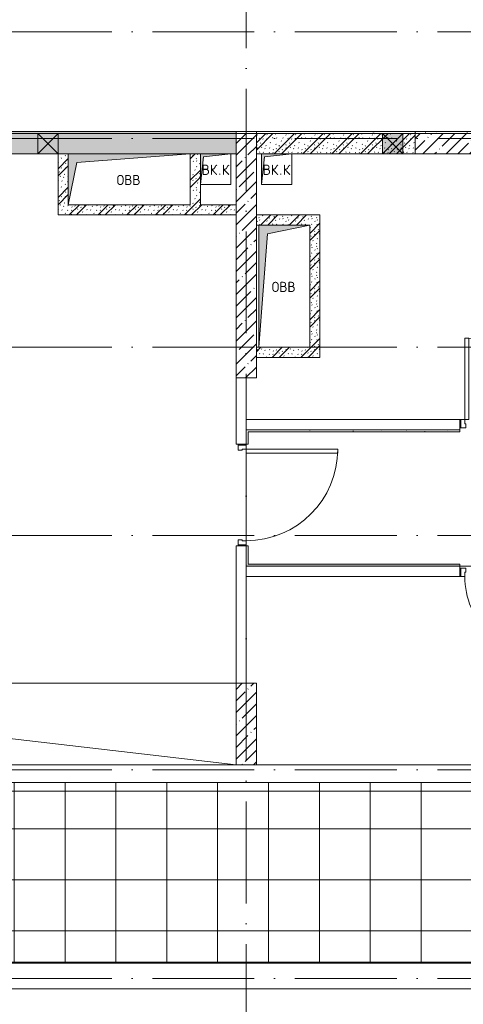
# Model space of a CAD drawing. Header units: millimetres. Extents: x 85617 to 161165, y 53267 to 102987.
# Tile 4 of 47: x 102054 to 106416, y 78278 to 87949. Entities that reach past the tile are written whole.
import ezdxf

# ---------------------------------------------------------------- set-up
doc = ezdxf.new("R2010")
doc.units = ezdxf.units.MM
doc.linetypes.add('4_ Штрихпунктир_ 10 х 2 мм', pattern=[1400, 1000, -200, 0, -200])
for name, color, linetype, lineweight in [('A-____-NOTE-TEXT', 5, 'Continuous', 5), ('A-DETL-GENF-OTLN', 7, 'Continuous', 9), ('A-DOOR-____-MCUT', 7, 'Continuous', 18), ('A-DOOR-____-OTLN', 7, 'Continuous', 9), ('A-DOOR-FRAM-MCUT', 7, 'Continuous', 18), ('A-FLOR-____-OTLN', 7, 'Continuous', 9), ('A-GLAZ-____-MCUT', 7, 'Continuous', 9), ('A-GLAZ-____-OTLN', 7, 'Continuous', 9), ('A-ROOF-____-OTLN', 7, 'Continuous', 9), ('A-ROOF-____-PATT', 7, 'Continuous', 9), ('A-WALL-____-MCUT', 7, 'Continuous', 9), ('A-WALL-____-OTLN', 7, 'Continuous', 9), ('A-WALL-____-PATT', 7, 'Continuous', 9), ('I-WALL-____-MCUT', 7, 'Continuous', 9), ('I-WALL-____-OTLN', 7, 'Continuous', 9), ('M-EQPM-____-OTLN', 7, 'Continuous', 9), ('S-COLS-____-MCUT', 7, 'Continuous', 9), ('S-COLS-____-OTLN', 7, 'Continuous', 9), ('S-GRID-____-OTLN', 7, 'Continuous', 9)]:
    doc.layers.add(name, color=color, linetype=linetype, lineweight=lineweight)
doc.styles.add('GOST Common', font='GOST_Common.ttf', dxfattribs={"height": 100})
pattern_1 = [(45, (0, 0), (-114.04925, 114.04925), []), (45, (114.05, 0), (-114.04925, 114.04925), [201.613, -40.323, 3.353, -36.97])]
pattern_2 = [(135, (150.28, 188.64), (-282.8427, 3e-14), [5, -395]), (135, (174.9, 237.36), (-282.8427, 3e-14), [5, -395]), (135, (211.96, 236.53), (-282.8427, 3e-14), [5, -395]), (135, (114.96, 223.96), (-282.8427, 3e-14), [5, -395]), (135, (77.54, 223.96), (-282.8427, 3e-14), [5, -395]), (135, (57.44, 184.52), (-282.8427, 3e-14), [5, -395]), (135, (66.21, 142.9), (-282.8427, 3e-14), [5, -395]), (135, (107.33, 161), (-282.8427, 3e-14), [5, -395]), (135, (99.08, 130.94), (-282.8427, 3e-14), [5, -395]), (135, (22.6, 136.46), (-282.8427, 3e-14), [5, -395]), (135, (21.16, 168.08), (-282.8427, 3e-14), [5, -395]), (135, (46.13, 96.12), (-282.8427, 3e-14), [5, -395]), (135, (3.54, 74.6), (-282.8427, 3e-14), [5, -395]), (135, (40.3, 47.56), (-282.8427, 3e-14), [5, -395]), (135, (39.77, 18.47), (-282.8427, 3e-14), [5, -395]), (135, (76.94, 37.28), (-282.8427, 3e-14), [5, -395]), (135, (114.18, 62.4), (-282.8427, 3e-14), [5, -395]), (135, (139.87, 90.2), (-282.8427, 3e-14), [5, -395]), (135, (141.44, 15.82), (-282.8427, 3e-14), [5, -395]), (135, (188.69, 26.73), (-282.8427, 3e-14), [5, -395]), (135, (176.14, 51.36), (-282.8427, 3e-14), [5, -395]), (135, (177.03, 0), (-282.8427, 3e-14), [5, -395]), (135, (276.61, 8.22), (-282.8427, 3e-14), [5, -395]), (135, (271.19, 31.72), (-282.8427, 3e-14), [5, -395]), (135, (268.29, 119.65), (-282.8427, 3e-14), [5, -395]), (135, (237.92, 101.95), (-282.8427, 3e-14), [5, -395]), (135, (237.92, 158.27), (-282.8427, 3e-14), [5, -395]), (135, (260.4, 204.35), (-282.8427, 3e-14), [5, -395]), (135, (275.54, 235.4), (-282.8427, 3e-14), [5, -395]), (135, (117.62, 268.96), (-282.8427, 3e-14), [5, -395]), (135, (203.62, 273.83), (-282.8427, 3e-14), [5, -395]), (135, (47.24, 279.3), (-282.8427, 3e-14), [5, -395]), (135, (23.2, 266.16), (-282.8427, 3e-14), [5, -395]), (135, (42.78, 232.52), (-282.8427, 3e-14), [5, -395]), (135, (177.76, 90.57), (-282.8427, 3e-14), [5, -395]), (135, (181.12, 121.8), (-282.8427, 3e-14), [5, -395]), (135, (206.73, 172.06), (-282.8427, 3e-14), [5, -395]), (135, (143.14, 136.62), (-282.8427, 3e-14), [5, -395]), (135, (211.51, 131.86), (-282.8427, 3e-14), [5, -395]), (135, (81.47, 95.1), (-282.8427, 3e-14), [5, -395]), (135, (235.13, 60.46), (-282.8427, 3e-14), [5, -395]), (135, (242.24, 4.89), (-282.8427, 3e-14), [5, -395]), (45, (0, 106.07), (-282.8427, 0), []), (45, (106.07, 0), (-282.8427, 0), []), (45, (176.78, 0), (-282.8427, 0), []), (45, (0, 176.78), (-282.8427, 0), [])]
pattern_3 = [(0, (0, 0), (0, 500), []), (90, (0, 0), (-500, 3e-14), [])]
pattern_4 = [(0, (0, 0), (203.2, 50.8), [3.353, -149.047, 3.353, -149.047, -812.8]), (0, (0, 0), (203.2, 50.8), [-304.8, 3.353, -301.447, 3.353, -149.047, -355.6]), (0, (0, 0), (203.2, 50.8), [-762, 3.353, -98.247, 3.353, -250.647]), (120, (76.2, 25.4), (-145.59409, 150.576362), [3.353, -149.047, 3.353, -149.047, -812.8]), (120, (76.2, 25.4), (-145.59409, 150.576362), [-304.8, 3.353, -301.447, 3.353, -149.047, -355.6]), (120, (76.2, 25.4), (-145.59409, 150.576362), [-762, 3.353, -98.247, 3.353, -250.647]), (240, (101.6, 127), (-57.60591, -201.376362), [3.353, -149.047, 3.353, -149.047, -812.8]), (240, (101.6, 127), (-57.60591, -201.376362), [-304.8, 3.353, -301.447, 3.353, -149.047, -355.6]), (240, (101.6, 127), (-57.60591, -201.376362), [-762, 3.353, -98.247, 3.353, -250.647])]

# ---------------------------------------------------------------- blocks, each defined once
blk = doc.blocks.new('АР_Канал вертикальный прямоугольный - ВК_К-7427197-ВКК_25_К3_З_ЭОМ_воронка парапетная_')
at = {"layer": 'A-DETL-GENF-OTLN', "lineweight": 5, "true_color": 0xf4f4f4}
blk.add_hatch(color=7, dxfattribs=at).paths.add_polyline_path([(-150, -150), (-120, 120), (150, 150), (-150, 150)])
at = {"layer": 'A-DETL-GENF-OTLN', "color": 254, "lineweight": 13, "true_color": 0xcccccc}
for p, q in [((150, 150), (-150, 150)), ((-150, 150), (-150, -150)), ((150, 150), (-150, 150)), ((-150, 150), (-150, -150)), ((-150, -150), (-120, 120)), ((-150, -150), (-120, 120)), ((-120, 120), (150, 150)), ((-120, 120), (150, 150)), ((150, -150), (150, 150)), ((-150, -150), (150, -150))]:
    blk.add_line(p, q, dxfattribs=at)
at = {"layer": 'M-EQPM-____-OTLN', "color": 254, "lineweight": 5, "true_color": 0xcccccc}
for p, q in [((-150, -150), (-150, 150)), ((-150, 150), (150, 150)), ((150, 150), (150, -150)), ((150, -150), (-150, -150))]:
    blk.add_line(p, q, dxfattribs=at)
blk = doc.blocks.new('АР_Дверь однопольная - 900х2100h_800__Глухая_Межкомнатные апарт_тип_эт-V3-ВКК_25_К3_З_ЭОМ_воронка парапетная_')
at = {"layer": 'A-DOOR-____-MCUT', "color": 254, "lineweight": 13, "true_color": 0xcccccc}
for p, q in [((-400, 850), (-400, 50)), ((-360, 850), (-400, 850)), ((-360, 50), (-360, 850)), ((-400, 50), (-360, 50))]:
    blk.add_line(p, q, dxfattribs=at)
at = {"layer": 'A-DOOR-____-OTLN', "color": 254, "lineweight": 5, "true_color": 0xcccccc}
blk.add_arc((-400, 50), 800, 360, 90, dxfattribs=at)
at = {"layer": 'A-DOOR-FRAM-MCUT', "color": 254, "lineweight": 13, "true_color": 0xcccccc}
for p, q in [((-440, 50), (-450, 50)), ((-400, 50), (-440, 50)), ((-440, 50), (-440, -30)), ((-400, 10), (-400, 50)), ((-390, 10), (-400, 10)), ((-390, -30), (-390, 10)), ((400, 10), (390, 10)), ((390, 10), (390, -30)), ((440, 50), (400, 50)), ((400, 50), (400, 10)), ((440, -30), (440, 50)), ((440, 50), (450, 50)), ((-440, -30), (-450, -30)), ((-440, -30), (-390, -30)), ((390, -30), (440, -30)), ((440, -30), (450, -30))]:
    blk.add_line(p, q, dxfattribs=at)
blk = doc.blocks.new('АР_Дверь однопольная - 1000х2100h_900__Глухая_Вход в спортзал-4499330-ВКК_25_К3_З_ЭОМ_воронка парапетная_')
at = {"layer": 'A-DOOR-____-MCUT', "color": 254, "lineweight": 13, "true_color": 0xcccccc}
for p, q in [((-450, 950), (-450, 50)), ((-410, 950), (-450, 950)), ((-410, 50), (-410, 950)), ((-450, 50), (-410, 50))]:
    blk.add_line(p, q, dxfattribs=at)
at = {"layer": 'A-DOOR-____-OTLN', "color": 254, "lineweight": 5, "true_color": 0xcccccc}
blk.add_arc((-450, 50), 900, 360, 90, dxfattribs=at)
at = {"layer": 'A-DOOR-FRAM-MCUT', "color": 254, "lineweight": 13, "true_color": 0xcccccc}
for p, q in [((-490, 50), (-500, 50)), ((-450, 50), (-490, 50)), ((-490, 50), (-490, -30)), ((-450, 10), (-450, 50)), ((-440, 10), (-450, 10)), ((-440, -30), (-440, 10)), ((450, 10), (440, 10)), ((440, 10), (440, -30)), ((490, 50), (450, 50)), ((450, 50), (450, 10)), ((490, -30), (490, 50)), ((490, 50), (500, 50)), ((-490, -30), (-500, -30)), ((-490, -30), (-440, -30)), ((440, -30), (490, -30)), ((490, -30), (500, -30))]:
    blk.add_line(p, q, dxfattribs=at)
blk = doc.blocks.new('АР_Канал вертикальный прямоугольный - ОВВ-7378004-ВКК_25_К3_З_ЭОМ_воронка парапетная_')
at = {"layer": 'A-DETL-GENF-OTLN', "lineweight": 5, "true_color": 0xf4f4f4}
blk.add_hatch(color=7, dxfattribs=at).paths.add_polyline_path([(-250, -600), (-165, 515), (250, 600), (-250, 600), (-250, -486)])
at = {"layer": 'A-DETL-GENF-OTLN', "color": 254, "lineweight": 13, "true_color": 0xcccccc}
for p, q in [((250, 600), (-250, 600)), ((-250, 600), (-250, -600)), ((250, 600), (-250, 600)), ((-250, 600), (-250, -600)), ((-165, 515), (250, 600)), ((-165, 515), (250, 600)), ((250, -600), (250, 600)), ((-250, -600), (-165, 515)), ((-250, -600), (-165, 515)), ((-250, -600), (250, -600))]:
    blk.add_line(p, q, dxfattribs=at)
at = {"layer": 'M-EQPM-____-OTLN', "color": 254, "lineweight": 5, "true_color": 0xcccccc}
for p, q in [((-250, -600), (-250, 600)), ((-250, 600), (250, 600)), ((250, 600), (250, -600)), ((250, -600), (-250, -600))]:
    blk.add_line(p, q, dxfattribs=at)
blk = doc.blocks.new('АР_Канал вертикальный прямоугольный - ОВВ-7378003-ВКК_25_К3_З_ЭОМ_воронка парапетная_')
at = {"layer": 'A-DETL-GENF-OTLN', "lineweight": 5, "true_color": 0xf4f4f4}
blk.add_hatch(color=7, dxfattribs=at).paths.add_polyline_path([(-600, -250), (-515, 165), (600, 250), (-600, 250)])
at = {"layer": 'A-DETL-GENF-OTLN', "color": 254, "lineweight": 13, "true_color": 0xcccccc}
for p, q in [((600, 250), (-600, 250)), ((-600, 250), (-600, -250)), ((600, 250), (-600, 250)), ((-600, 250), (-600, -250)), ((-515, 165), (600, 250)), ((-515, 165), (600, 250)), ((600, -250), (600, 250)), ((-600, -250), (-515, 165)), ((-600, -250), (-515, 165)), ((-600, -250), (600, -250))]:
    blk.add_line(p, q, dxfattribs=at)
at = {"layer": 'M-EQPM-____-OTLN', "color": 254, "lineweight": 5, "true_color": 0xcccccc}
for p, q in [((-600, -250), (-600, 250)), ((-600, 250), (600, 250)), ((600, 250), (600, -250)), ((600, -250), (-600, -250))]:
    blk.add_line(p, q, dxfattribs=at)
blk = doc.blocks.new('АР_Отверстие прямоугольное - ВК-6038194-ВКК_25_К3_З_ЭОМ_воронка парапетная_')
at = {"layer": 'A-DETL-GENF-OTLN', "lineweight": 5, "true_color": 0xf9f9f9}
blk.add_hatch(color=7, dxfattribs=at).paths.add_polyline_path([(225, 100), (25, 100), (25, -100), (225, -100)])
at = {"layer": 'A-DETL-GENF-OTLN', "color": 254, "lineweight": 5, "true_color": 0xcccccc}
for p, q in [((225, 100), (25, -100)), ((25, 100), (225, -100))]:
    blk.add_line(p, q, dxfattribs=at)
at = {"layer": 'A-DETL-GENF-OTLN', "color": 254, "lineweight": 13, "true_color": 0xcccccc}
for p, q in [((225, 100), (25, 100)), ((25, 100), (25, -100)), ((225, -100), (225, 100)), ((25, -100), (225, -100))]:
    blk.add_line(p, q, dxfattribs=at)
at = {"layer": 'A-GLAZ-____-MCUT', "color": 254, "lineweight": 5, "true_color": 0xcccccc}
for p, q in [((25, 100), (25, -100)), ((225, 100), (225, -100))]:
    blk.add_line(p, q, dxfattribs=at)
blk = doc.blocks.new('АР_Отверстие прямоугольное - АПТ-6446448-ВКК_25_К3_З_ЭОМ_воронка парапетная_')
at = {"layer": 'A-DETL-GENF-OTLN', "lineweight": 5, "true_color": 0xf9f9f9}
blk.add_hatch(color=7, dxfattribs=at).paths.add_polyline_path([(225, 100), (25, 100), (25, -100), (225, -100)])
at = {"layer": 'A-DETL-GENF-OTLN', "color": 254, "lineweight": 5, "true_color": 0xcccccc}
for p, q in [((225, 100), (25, -100)), ((25, 100), (225, -100))]:
    blk.add_line(p, q, dxfattribs=at)
at = {"layer": 'A-DETL-GENF-OTLN', "color": 254, "lineweight": 13, "true_color": 0xcccccc}
for p, q in [((225, 100), (25, 100)), ((25, 100), (25, -100)), ((225, -100), (225, 100)), ((25, -100), (225, -100))]:
    blk.add_line(p, q, dxfattribs=at)
at = {"layer": 'A-GLAZ-____-MCUT', "color": 254, "lineweight": 5, "true_color": 0xcccccc}
for p, q in [((25, 100), (25, -100)), ((225, 100), (225, -100))]:
    blk.add_line(p, q, dxfattribs=at)
blk = doc.blocks.new('240311_Наметкина 10_РД_АР_К3_R21_rvt-1-ВКК_25_К3_З_ЭОМ_воронка парапетная_')
at = {"layer": 'A-ROOF-____-PATT', "lineweight": 5, "true_color": 0xe4e4e4}
h = blk.add_hatch(dxfattribs=at)
h.set_pattern_fill('FP_6', color=254, style=0, pattern_type=2)
h.set_pattern_definition(pattern_3)
h.paths.add_polyline_path([(106810, 80600), (106970, 80600), (106970, 82625), (86800, 82625), (86800, 82540), (87000, 82540), (87000, 80850), (106810, 80850)])
h.paths.add_polyline_path([(104617, 80860), (87020, 80860), (87020, 82540), (106815, 82540), (106815, 80860), (106024.8, 80860)])
h = blk.add_hatch(dxfattribs=at)
h.set_pattern_fill('FP_6', color=254, style=0, pattern_type=2)
h.set_pattern_definition(pattern_3)
h.paths.add_polyline_path([(87020, 80860), (106815, 80860), (106815, 82540), (87020, 82540)])
at = {"layer": 'A-WALL-____-PATT', "lineweight": 5, "true_color": 0xcccccc}
h = blk.add_hatch(dxfattribs=at)
h.set_pattern_fill('FP_4', color=254, style=0, pattern_type=2)
h.set_pattern_definition(pattern_2)
h.paths.add_polyline_path([(100600, 88800), (100650, 88800), (100650, 89000), (90040, 89000), (90040, 88800), (100393.8, 88800)])
h = blk.add_hatch(dxfattribs=at)
h.set_pattern_fill('FP_4', color=254, style=0, pattern_type=2)
h.set_pattern_definition(pattern_2)
h.paths.add_polyline_path([(102290, 88800), (102410, 88800), (102410, 89000), (100850, 89000), (100850, 88800), (102090, 88800)])
h = blk.add_hatch(dxfattribs=at)
h.set_pattern_fill('FP_4', color=254, style=0, pattern_type=2)
h.set_pattern_definition(pattern_2)
h.paths.add_polyline_path([(99000, 88200), (99000, 88800), (98900, 88800), (98900, 88200), (98986, 88200)])
h = blk.add_hatch(dxfattribs=at)
h.set_pattern_fill('FP_4', color=254, style=0, pattern_type=2)
h.set_pattern_definition(pattern_2)
h.paths.add_polyline_path([(100300, 88300), (100300, 88800), (100200, 88800), (100200, 88300)])
h = blk.add_hatch(dxfattribs=at)
h.set_pattern_fill('FP_4', color=254, style=0, pattern_type=2)
h.set_pattern_definition(pattern_2)
h.paths.add_polyline_path([(100650, 88200), (100650, 88300), (99000, 88300), (99000, 88200), (100393.8, 88200)])
h = blk.add_hatch(dxfattribs=at)
h.set_pattern_fill('FP_4', color=254, style=0, pattern_type=2)
h.set_pattern_definition(pattern_2)
h.paths.add_polyline_path([(100960, 88100), (101375, 88100), (101375, 88200), (100850, 88200), (100850, 88100), (100875, 88100)])
h = blk.add_hatch(dxfattribs=at)
h.set_pattern_fill('FP_4', color=254, style=0, pattern_type=2)
h.set_pattern_definition(pattern_2)
h.paths.add_polyline_path([(101375, 86900), (101475, 86900), (101475, 88200), (101375, 88200), (101375, 87014)])
h = blk.add_hatch(dxfattribs=at)
h.set_pattern_fill('FP_4', color=254, style=0, pattern_type=2)
h.set_pattern_definition(pattern_2)
h.paths.add_polyline_path([(101475, 86800), (101475, 86900), (100850, 86900), (100850, 86800), (101375, 86800)])
at = {"layer": 'S-COLS-____-OTLN', "lineweight": 5, "true_color": 0xcccccc}
h = blk.add_hatch(dxfattribs=at)
h.set_pattern_fill('FP_1', color=254, style=0, pattern_type=2)
h.set_pattern_definition(pattern_1)
h.paths.add_polyline_path([(100850, 86600), (100850, 89000), (100650, 89000), (100650, 86600)])
h = blk.add_hatch(dxfattribs=at)
h.set_pattern_fill('FP_1', color=254, style=0, pattern_type=2)
h.set_pattern_definition(pattern_1)
h.paths.add_polyline_path([(104210, 88800), (104210, 89000), (102410, 89000), (102410, 88800), (103209.3, 88800)])
h = blk.add_hatch(dxfattribs=at)
h.set_pattern_fill('FP_1', color=254, style=0, pattern_type=2)
h.set_pattern_definition(pattern_1)
h.paths.add_polyline_path([(100850, 82800), (100850, 83600), (100650, 83600), (100650, 82800)])
at = {"layer": 'A-FLOR-____-OTLN', "color": 254, "lineweight": 5, "true_color": 0xcccccc}
for p, q in [((102860, 86140), (102850, 86140)), ((102850, 86140), (102860, 86140)), ((100750, 85950), (100750, 85940)), ((100750, 85950), (100750, 85940)), ((100750, 85860), (100750, 85000)), ((100750, 85860), (100750, 85000)), ((100750, 84960), (100750, 84950)), ((100750, 84960), (100750, 84950)), ((102850, 84750), (103750, 84750)), ((103750, 84750), (102850, 84750)), ((100650, 82800), (93700, 82800)), ((100850, 82800), (103850, 82800))]:
    blk.add_line(p, q, dxfattribs=at)
at = {"layer": 'A-FLOR-____-OTLN', "color": 254, "lineweight": 13, "true_color": 0xcccccc}
for p, q in [((100650, 82800), (93700, 83600)), ((93700, 83600), (100650, 83600))]:
    blk.add_line(p, q, dxfattribs=at)
at = {"layer": 'A-ROOF-____-OTLN', "color": 254, "lineweight": 5, "true_color": 0xcccccc}
for p, q in [((106970, 82625), (86800, 82625)), ((106815, 82540), (87020, 82540)), ((87020, 80860), (106815, 80860))]:
    blk.add_line(p, q, dxfattribs=at)
at = {"layer": 'A-WALL-____-OTLN', "color": 254, "lineweight": 5, "true_color": 0xcccccc}
for p, q in [((86800, 80850), (106810, 80850)), ((106810, 80600), (86800, 80600))]:
    blk.add_line(p, q, dxfattribs=at)
at = {"layer": 'I-WALL-____-MCUT', "color": 254, "lineweight": 5, "true_color": 0xcccccc}
for p, q in [((98700, 89000), (90240, 89000)), ((98900, 89000), (98700, 89000)), ((100650, 89000), (98900, 89000)), ((100650, 88800), (100650, 89000)), ((102090, 89000), (100850, 89000)), ((100850, 89000), (100850, 88800)), ((102290, 89000), (102090, 89000)), ((102410, 89000), (102290, 89000)), ((102410, 88800), (102410, 89000)), ((93700, 88800), (98700, 88800)), ((98700, 88800), (98900, 88800)), ((99000, 88800), (98900, 88800)), ((98900, 88800), (98900, 88200)), ((98900, 88800), (99000, 88800)), ((100300, 88800), (100200, 88800)), ((100200, 88800), (100300, 88800)), ((100600, 88800), (100650, 88800)), ((100850, 88800), (100900, 88800)), ((101200, 88800), (102090, 88800)), ((102090, 88800), (102290, 88800)), ((102290, 88800), (102410, 88800)), ((100300, 88300), (100300, 88500)), ((100650, 88300), (100300, 88300)), ((100650, 88200), (100650, 88300)), ((98900, 88200), (99000, 88200)), ((99000, 88200), (100650, 88200)), ((101375, 88200), (100850, 88200)), ((100850, 88200), (100850, 88100)), ((101475, 88200), (101375, 88200)), ((101475, 86900), (101475, 88200)), ((100850, 88100), (100875, 88100)), ((100875, 86900), (100850, 86900)), ((100850, 86900), (100850, 86800)), ((101475, 86800), (101475, 86900)), ((100850, 86800), (101475, 86800))]:
    blk.add_line(p, q, dxfattribs=at)
at = {"layer": 'I-WALL-____-OTLN', "color": 254, "lineweight": 5, "true_color": 0xcccccc}
for p, q in [((100650, 85950), (100650, 86600)), ((100750, 86600), (100750, 86190)), ((100750, 86190), (102850, 86190)), ((102850, 86090), (102850, 86190)), ((100650, 85950), (100750, 85950)), ((100650, 83600), (100650, 84950)), ((100750, 84950), (100650, 84950)), ((100750, 84750), (100750, 83600)), ((100750, 84750), (100750, 84650)), ((102850, 84650), (102850, 84750)), ((102850, 84650), (100750, 84650))]:
    blk.add_line(p, q, dxfattribs=at)
at = {"layer": 'S-COLS-____-MCUT', "color": 254, "lineweight": 5, "true_color": 0xcccccc}
for p, q in [((100650, 89000), (100650, 86600)), ((100850, 89000), (100650, 89000)), ((100850, 86600), (100850, 89000)), ((104210, 89000), (102410, 89000)), ((102410, 89000), (102410, 88800)), ((102410, 88800), (104210, 88800)), ((100650, 86600), (100850, 86600)), ((100650, 83600), (100650, 82800)), ((100850, 83600), (100650, 83600)), ((100850, 82800), (100850, 83600)), ((100650, 82800), (100850, 82800))]:
    blk.add_line(p, q, dxfattribs=at)
at = {"layer": 'S-GRID-____-OTLN', "color": 254, "linetype": '4_ Штрихпунктир_ 10 х 2 мм', "lineweight": 5, "true_color": 0xdadada}
for p, q in [((100750, 56236.1), (100750, 104355.7)), ((156833.7, 90000), (82885.6, 90000)), ((156833.7, 88950), (82885.6, 88950)), ((156833.7, 86900), (82885.6, 86900)), ((156833.7, 85050), (82885.6, 85050)), ((156833.7, 82750), (82885.6, 82750)), ((156833.7, 80700), (82885.6, 80700))]:
    blk.add_line(p, q, dxfattribs=at)
at = {"layer": 'A-DOOR-____-OTLN', "color": 254, "lineweight": 5, "true_color": 0xcccccc}
blk.add_blockref('АР_Дверь однопольная - 900х2100h_800__Глухая_Межкомнатные апарт_тип_эт-V3-ВКК_25_К3_З_ЭОМ_воронка парапетная_', (103300, 86140), dxfattribs=at)
for name, p, rotation in [('АР_Дверь однопольная - 1000х2100h_900__Глухая_Вход в спортзал-4499330-ВКК_25_К3_З_ЭОМ_воронка парапетная_', (100700, 85450), 270.0000000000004), ('АР_Дверь однопольная - 900х2100h_800__Глухая_Межкомнатные апарт_тип_эт-V3-ВКК_25_К3_З_ЭОМ_воронка парапетная_', (103300, 84700), 180)]:
    blk.add_blockref(name, p, dxfattribs=dict(at, rotation=rotation))
at = {"layer": 'A-GLAZ-____-OTLN', "color": 254, "lineweight": 5, "true_color": 0xcccccc, "rotation": 180}
for name, p in [('АР_Отверстие прямоугольное - АПТ-6446448-ВКК_25_К3_З_ЭОМ_воронка парапетная_', (98925, 88900)), ('АР_Отверстие прямоугольное - ВК-6038194-ВКК_25_К3_З_ЭОМ_воронка парапетная_', (102315, 88900))]:
    blk.add_blockref(name, p, dxfattribs=at)
at = {"layer": 'M-EQPM-____-OTLN', "color": 254, "lineweight": 5, "true_color": 0xcccccc}
for name, p in [('АР_Канал вертикальный прямоугольный - ОВВ-7378003-ВКК_25_К3_З_ЭОМ_воронка парапетная_', (99600, 88550)), ('АР_Канал вертикальный прямоугольный - ВК_К-7427197-ВКК_25_К3_З_ЭОМ_воронка парапетная_', (100450, 88650)), ('АР_Канал вертикальный прямоугольный - ВК_К-7427197-ВКК_25_К3_З_ЭОМ_воронка парапетная_', (101050, 88650)), ('АР_Канал вертикальный прямоугольный - ОВВ-7378004-ВКК_25_К3_З_ЭОМ_воронка парапетная_', (101125, 87500))]:
    blk.add_blockref(name, p, dxfattribs=at)
at = {"layer": 'A-____-NOTE-TEXT', "color": 254, "lineweight": 5, "true_color": 0xcccccc, "char_height": 100, "attachment_point": 1, "style": 'GOST Common'}
for s, insert, width in [('ВК', (100312.4, 88693.6), 200.422), ('\\fGOST Common|b0|i0|c204|p34|;К', (100510.8, 88693.6), 96.202), ('ВК', (100912.4, 88693.6), 200.422), ('\\fGOST Common|b0|i0|c204|p34|;К', (101110.8, 88693.6), 96.202), ('ОВВ', (99475.9, 88593.6), 304.641), ('\\fGOST Common|b0|i0|c204|p34|;.', (100477.8, 88693.6), 40.084), ('\\fGOST Common|b0|i0|c204|p34|;.', (101077.8, 88693.6), 40.084), ('ОВВ', (101000.9, 87543.6), 304.641)]:
    blk.add_mtext(s, dxfattribs=dict(at, insert=insert, width=width))
blk = doc.blocks.new('Наметкина 10_РД_АР_К3_Отделка_R21_rvt-1-ВКК_25_К3_З_ЭОМ_воронка парапетная_')
at = {"layer": 'A-WALL-____-PATT', "lineweight": 5, "true_color": 0xaaaaaa}
h = blk.add_hatch(dxfattribs=at)
h.set_pattern_fill('FP_7', color=253, style=0, pattern_type=2)
h.set_pattern_definition(pattern_4)
h.paths.add_polyline_path([(100650, 89000), (100650, 89020), (90240, 89020), (90240, 89000), (100393.8, 89000)])
h = blk.add_hatch(dxfattribs=at)
h.set_pattern_fill('FP_7', color=253, style=0, pattern_type=2)
h.set_pattern_definition(pattern_4)
h.paths.add_polyline_path([(100850, 89000), (100850, 89020), (100650, 89020), (100650, 89000)])
h = blk.add_hatch(dxfattribs=at)
h.set_pattern_fill('FP_7', color=253, style=0, pattern_type=2)
h.set_pattern_definition(pattern_4)
h.paths.add_polyline_path([(102290, 89000), (102410, 89000), (102410, 89020), (100850, 89020), (100850, 89000), (102090, 89000)])
h = blk.add_hatch(dxfattribs=at)
h.set_pattern_fill('FP_7', color=253, style=0, pattern_type=2)
h.set_pattern_definition(pattern_4)
h.paths.add_polyline_path([(104210, 89000), (104210, 89020), (102410, 89020), (102410, 89000), (103209.3, 89000)])
h = blk.add_hatch(dxfattribs=at)
h.set_pattern_fill('FP_7', color=253, style=0, pattern_type=2)
h.set_pattern_definition(pattern_4)
h.paths.add_polyline_path([(104070, 86070), (104070, 86090), (103750, 86090), (103750, 86070)])
h.paths.add_polyline_path([(102850, 86070), (102850, 86090), (100770, 86090), (100770, 86070), (101801.5, 86070)])
h = blk.add_hatch(dxfattribs=at)
h.set_pattern_fill('FP_7', color=253, style=0, pattern_type=2)
h.set_pattern_definition(pattern_4)
h.paths.add_polyline_path([(107170, 84750), (107170, 84770), (104950, 84770), (104950, 84750)])
h.paths.add_polyline_path([(104050, 84750), (104050, 84770), (103750, 84770), (103750, 84750)])
h.paths.add_polyline_path([(102850, 84750), (102850, 84770), (100750, 84770), (100750, 84750), (101801.5, 84750)])
at = {"layer": 'A-WALL-____-MCUT', "color": 253, "lineweight": 5, "true_color": 0xaaaaaa}
for p, q in [((90240, 89000), (98700, 89000)), ((100650, 89020), (90260, 89020)), ((98700, 89000), (98900, 89000)), ((98900, 89000), (100650, 89000)), ((100850, 89020), (100650, 89020)), ((100650, 89020), (100650, 89000)), ((100650, 89000), (100650, 89020)), ((100650, 89000), (100850, 89000)), ((102410, 89020), (100850, 89020)), ((100850, 89020), (100850, 89000)), ((100850, 89000), (100850, 89020)), ((100850, 89000), (102090, 89000)), ((102090, 89000), (102290, 89000)), ((102290, 89000), (102410, 89000)), ((102410, 89000), (102410, 89020)), ((104210, 89020), (102410, 89020)), ((102410, 89020), (102410, 89000)), ((102410, 89000), (104210, 89000)), ((100770, 86090), (100750, 86090)), ((100750, 86090), (100750, 85950)), ((102850, 86090), (100770, 86090)), ((102850, 86070), (102850, 86090)), ((100770, 85950), (100770, 86070)), ((100770, 86070), (102850, 86070)), ((100750, 85950), (100770, 85950)), ((100770, 84950), (100750, 84950)), ((100750, 84950), (100750, 84770)), ((100770, 84770), (100770, 84950)), ((100750, 84770), (100750, 84750)), ((100750, 84750), (102850, 84750)), ((102850, 84770), (100770, 84770)), ((102850, 84750), (102850, 84770))]:
    blk.add_line(p, q, dxfattribs=at)
at = {"layer": 'S-GRID-____-OTLN', "color": 254, "linetype": '4_ Штрихпунктир_ 10 х 2 мм', "lineweight": 5, "true_color": 0xcccccc}
for p, q in [((100750, 56236.1), (100750, 104355.7)), ((156833.7, 90000), (83961.5, 90000)), ((156833.7, 88950), (83961.5, 88950)), ((156833.7, 86900), (83961.5, 86900)), ((156833.7, 85050), (83961.5, 85050)), ((156833.7, 82750), (83961.5, 82750)), ((156833.7, 80700), (83961.5, 80700))]:
    blk.add_line(p, q, dxfattribs=at)

msp = doc.modelspace()

# ---------------------------------------------------------------- block references
at = {"lineweight": 5}
for name in ['240311_Наметкина 10_РД_АР_К3_R21_rvt-1-ВКК_25_К3_З_ЭОМ_воронка парапетная_', 'Наметкина 10_РД_АР_К3_Отделка_R21_rvt-1-ВКК_25_К3_З_ЭОМ_воронка парапетная_']:
    msp.add_blockref(name, (3531, -2169), dxfattribs=at)

doc.saveas('drawing.dxf')
